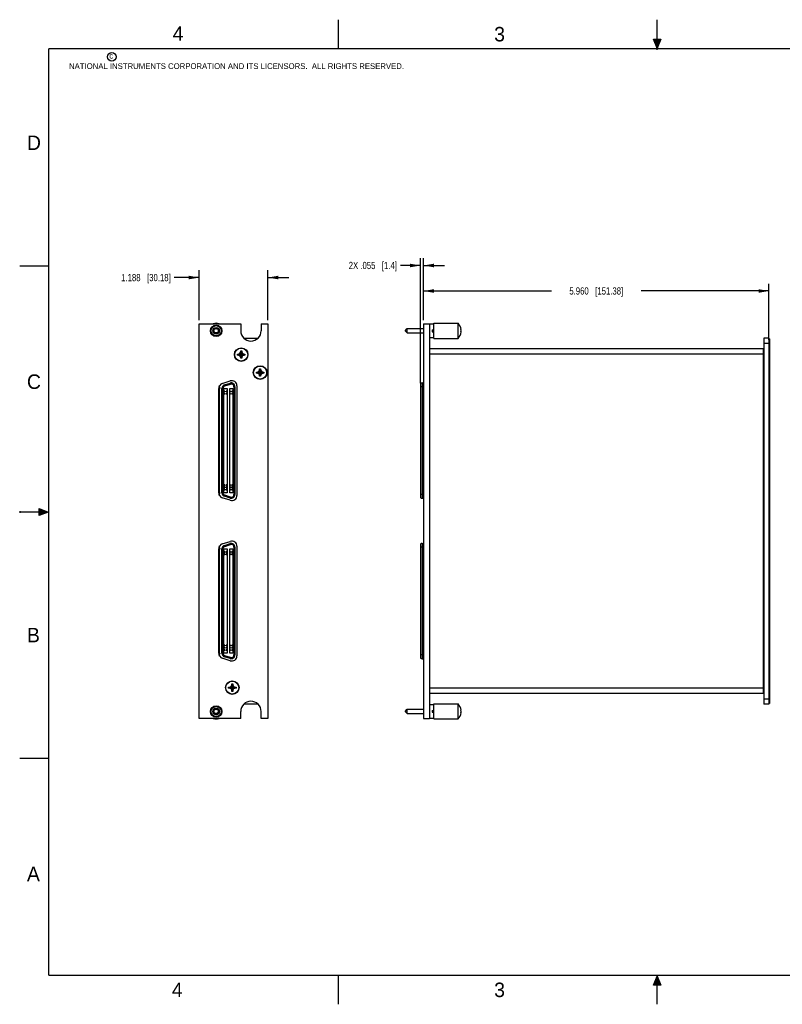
# Model space of a CAD drawing. Header units: inches. Extents: x 0 to 22, y 0 to 17.
# Tile 1 of 9: x 0 to 13.2, y 0 to 17. Entities that reach past the tile are written whole.
import ezdxf

# ---------------------------------------------------------------- set-up
doc = ezdxf.new("R2010")
doc.units = ezdxf.units.IN
doc.header["$LTSCALE"] = 1.21
doc.header["$MEASUREMENT"] = 0
doc.layers.get('0').update_dxf_attribs({"linetype": 'CONTINUOUS'})
doc.layers.add('DIMENSIONS', color=7, linetype='CONTINUOUS')
doc.styles.get("Standard").update_dxf_attribs({"font": 'txt', "width": 0.8})
doc.styles.add('TEXTSTYLE_2', font='txt')
doc.dimstyles.new('DIMSTYLE_1', dxfattribs={"dimtxt": 0.125, "dimasz": 0.18, "dimexe": 0.18, "dimexo": 0.0625, "dimgap": 0.09, "dimtad": 0, "dimtih": 1, "dimtoh": 1, "dimdec": 3, "dimzin": 4, "dimdsep": 46, "dimtxsty": 'STANDARD', "dimblk": '_FILLED', "dimblk1": '_FILLED', "dimblk2": '_FILLED', "dimcen": 0.09, "dimadec": 0, "dimazin": 0, "dimtp": 0.01, "dimtm": 0.01, "dimtfac": 1, "dimtdec": 3, "dimtofl": 0, "dimtmove": 0, "dimatfit": 3, "dimldrblk": '_FILLED', "dimfxl": 1, "dimtolj": 1, "dimtzin": 4, "dimarcsym": 0})

# ---------------------------------------------------------------- blocks, each defined once
blk = doc.blocks.new('_FILLED')
at = {"color": 0, "linetype": 'BYBLOCK'}
blk.add_solid([(0, 0), (-1, 0.174), (-1, -0.174)], dxfattribs=at)
blk = doc.blocks.new('*D0')
at = {"layer": 'DIMENSIONS', "color": 2, "linetype": 'CONTINUOUS'}
for p, q in [((3.096, 11.811), (3.096, 12.673)), ((4.284, 11.811), (4.284, 12.673)), ((3.096, 12.548), (2.668, 12.548)), ((4.284, 12.548), (4.644, 12.548))]:
    blk.add_line(p, q, dxfattribs=at)
at = {"layer": 'DIMENSIONS', "color": 2, "linetype": 'CONTINUOUS', "xscale": 0.18, "yscale": 0.18, "zscale": 0.18}
blk.add_blockref('_FILLED', (3.096, 12.548), dxfattribs=at)
at = {"layer": 'DIMENSIONS', "color": 2, "linetype": 'CONTINUOUS', "xscale": 0.18, "yscale": 0.18, "zscale": 0.18, "rotation": 179.9999903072}
blk.add_blockref('_FILLED', (4.284, 12.548), dxfattribs=at)
at = {"layer": 'DIMENSIONS', "color": 2, "linetype": 'CONTINUOUS', "insert": (2.606, 12.61), "char_height": 0.125, "width": 1.325, "attachment_point": 3, "line_spacing_factor": 0.9}
blk.add_mtext('1.188{\\Ftxt.shx;\\W1.000000;\\H0.125000; }[30.18]', dxfattribs=at)
blk = doc.blocks.new('*D1')
at = {"layer": 'DIMENSIONS', "color": 2, "linetype": 'CONTINUOUS'}
for p, q in [((6.914, 12.756), (6.572, 12.756)), ((6.914, 10.726), (6.914, 12.881)), ((6.969, 11.811), (6.969, 12.881)), ((6.969, 12.756), (7.329, 12.756))]:
    blk.add_line(p, q, dxfattribs=at)
at = {"layer": 'DIMENSIONS', "color": 2, "linetype": 'CONTINUOUS', "xscale": 0.18, "yscale": 0.18, "zscale": 0.18}
blk.add_blockref('_FILLED', (6.914, 12.756), dxfattribs=at)
at = {"layer": 'DIMENSIONS', "color": 2, "linetype": 'CONTINUOUS', "xscale": 0.18, "yscale": 0.18, "zscale": 0.18, "rotation": 180}
blk.add_blockref('_FILLED', (6.969, 12.756), dxfattribs=at)
at = {"layer": 'DIMENSIONS', "color": 2, "linetype": 'CONTINUOUS', "insert": (6.51, 12.819), "char_height": 0.125, "width": 1.325, "attachment_point": 3, "line_spacing_factor": 0.9}
blk.add_mtext('2X .055{\\Ftxt.shx;\\W1.000000;\\H0.125000; }[1.4]', dxfattribs=at)
blk = doc.blocks.new('*D2')
at = {"layer": 'DIMENSIONS', "color": 2, "linetype": 'CONTINUOUS'}
for p, q in [((6.969, 11.811), (6.969, 12.441)), ((12.929, 11.475), (12.929, 12.441)), ((6.969, 12.316), (9.174, 12.316)), ((12.929, 12.316), (10.724, 12.316))]:
    blk.add_line(p, q, dxfattribs=at)
at = {"layer": 'DIMENSIONS', "color": 2, "linetype": 'CONTINUOUS', "xscale": 0.18, "yscale": 0.18, "zscale": 0.18, "rotation": 180}
blk.add_blockref('_FILLED', (6.969, 12.316), dxfattribs=at)
at = {"layer": 'DIMENSIONS', "color": 2, "linetype": 'CONTINUOUS', "xscale": 0.18, "yscale": 0.18, "zscale": 0.18}
blk.add_blockref('_FILLED', (12.929, 12.316), dxfattribs=at)
at = {"layer": 'DIMENSIONS', "color": 2, "linetype": 'CONTINUOUS', "insert": (9.949, 12.379), "char_height": 0.125, "width": 1.425, "attachment_point": 2, "line_spacing_factor": 0.9}
blk.add_mtext('5.960{\\Ftxt.shx;\\W1.000000;\\H0.125000; }[151.38]', dxfattribs=at)

msp = doc.modelspace()

# ---------------------------------------------------------------- hatches: boundary and pattern name
at = {"linetype": 'CONTINUOUS'}
for points in [[(11, 16.51), (10.9375, 16.6663), (11.0625, 16.6663)], [(0.3337, 8.5625), (0.49, 8.5), (0.3337, 8.4375)], [(10.9375, 0.3287), (11, 0.485), (11.0625, 0.3287)]]:
    msp.add_hatch(color=2, dxfattribs=at).paths.add_polyline_path(points)

# ---------------------------------------------------------------- linework, layer by layer
at = {"color": 2, "linetype": 'CONTINUOUS'}
for p, q in [((5.5, 16.5), (5.5, 17)), ((11, 16.485), (11, 17)), ((11, 16.51), (10.9375, 16.6663)), ((10.9375, 16.6663), (11.0625, 16.6663)), ((11.0625, 16.6663), (11, 16.51)), ((11.015, 16.515), (10.985, 16.485)), ((10.985, 16.485), (11, 16.515)), ((11, 16.485), (11.015, 16.515)), ((0, 12.75), (0.5, 12.75)), ((0, 8.515), (0, 8.485)), ((0.3337, 8.4375), (0.3337, 8.5625)), ((0.3337, 8.5625), (0.49, 8.5)), ((0.49, 8.5), (0, 8.5)), ((0.49, 8.5), (0.3337, 8.4375)), ((0, 4.25), (0.5, 4.25)), ((5.5, 0), (5.5, 0.5)), ((10.9375, 0.3287), (11, 0.485)), ((11, 0.485), (11.0625, 0.3287)), ((11, 0), (11, 0.485)), ((11.0625, 0.3287), (10.9375, 0.3287))]:
    msp.add_line(p, q, dxfattribs=at)
at = {"color": 7, "linetype": 'CONTINUOUS'}
for p, q in [((3.0959, 4.9363), (3.0959, 11.7483)), ((3.0959, 11.7483), (3.8129, 11.7483)), ((3.8129, 11.7483), (3.8129, 11.6283)), ((4.1669, 11.7483), (4.1669, 11.6283)), ((4.1669, 11.7483), (4.2839, 11.7483)), ((4.2839, 11.7483), (4.2839, 4.9363)), ((6.969, 11.7483), (6.969, 4.9363)), ((6.969, 11.7483), (7.069, 11.7483)), ((7.069, 11.7483), (7.069, 4.9363)), ((7.069, 11.7463), (7.148, 11.7463)), ((7.148, 11.4983), (7.148, 11.7583)), ((7.148, 11.7583), (7.568, 11.7583)), ((7.568, 11.4983), (7.568, 11.7583)), ((6.6505, 11.6283), (6.688, 11.6658)), ((6.6505, 11.6283), (6.688, 11.5908)), ((6.688, 11.5908), (6.688, 11.6658)), ((6.688, 11.6658), (6.969, 11.6658)), ((6.688, 11.5908), (6.969, 11.5908)), ((7.118, 11.6433), (7.118, 11.6133)), ((7.118, 11.6433), (7.148, 11.6433)), ((7.118, 11.6133), (7.148, 11.6133)), ((7.614, 11.6483), (7.615, 11.6483)), ((7.615, 11.6083), (7.614, 11.6083)), ((3.8656, 11.5023), (4.1142, 11.5023)), ((7.069, 11.5103), (7.148, 11.5103)), ((7.148, 11.4983), (7.568, 11.4983)), ((12.839, 11.5023), (12.839, 5.1823)), ((12.929, 11.5023), (12.839, 11.5023)), ((12.839, 11.4123), (12.939, 11.4123)), ((12.929, 11.5023), (12.929, 5.1823)), ((12.929, 11.4923), (12.939, 11.4923)), ((12.939, 11.4923), (12.939, 5.1923)), ((3.7579, 11.2083), (3.7579, 11.2263)), ((3.7579, 11.2083), (3.8859, 11.2263)), ((3.7579, 11.2263), (3.7759, 11.2263)), ((3.7579, 11.2263), (3.8859, 11.2083)), ((3.7759, 11.2263), (3.7993, 11.2399)), ((3.7759, 11.2083), (3.8679, 11.2263)), ((3.7759, 11.2263), (3.8679, 11.2083)), ((3.7993, 11.2399), (3.8129, 11.2633)), ((3.7993, 11.1948), (3.8444, 11.2399)), ((3.8444, 11.1948), (3.7993, 11.2399)), ((3.8129, 11.1533), (3.8309, 11.2813)), ((3.8129, 11.2633), (3.8129, 11.2813)), ((3.8309, 11.1533), (3.8129, 11.2813)), ((3.8129, 11.2813), (3.8309, 11.2813)), ((3.8129, 11.1713), (3.8309, 11.2633)), ((3.8309, 11.1713), (3.8129, 11.2633)), ((3.8309, 11.2813), (3.8309, 11.2633)), ((3.8309, 11.2633), (3.8444, 11.2399)), ((3.8444, 11.2399), (3.8679, 11.2263)), ((3.8679, 11.2263), (3.8859, 11.2263)), ((3.8859, 11.2263), (3.8859, 11.2083)), ((12.834, 11.3173), (7.069, 11.3173)), ((12.834, 11.2273), (7.069, 11.2273)), ((12.834, 5.3673), (12.834, 11.3173)), ((12.839, 11.3173), (12.834, 11.3173)), ((12.839, 11.2303), (12.834, 11.2303)), ((3.7759, 11.2083), (3.7579, 11.2083)), ((3.7993, 11.1948), (3.7759, 11.2083)), ((3.8129, 11.1713), (3.7993, 11.1948)), ((3.8129, 11.1533), (3.8129, 11.1713)), ((3.8309, 11.1533), (3.8129, 11.1533)), ((3.8444, 11.1948), (3.8309, 11.1713)), ((3.8309, 11.1713), (3.8309, 11.1533)), ((3.8679, 11.2083), (3.8444, 11.1948)), ((3.8859, 11.2083), (3.8679, 11.2083)), ((12.839, 11.1523), (12.834, 11.1523)), ((12.839, 11.0623), (12.834, 11.0623)), ((4.0849, 10.8983), (4.0849, 10.9163)), ((4.0849, 10.8983), (4.2129, 10.9163)), ((4.0849, 10.9163), (4.1029, 10.9163)), ((4.0849, 10.9163), (4.2129, 10.8983)), ((4.1029, 10.8983), (4.0849, 10.8983)), ((4.1029, 10.9163), (4.1263, 10.9299)), ((4.1029, 10.8983), (4.1949, 10.9163)), ((4.1029, 10.9163), (4.1949, 10.8983)), ((4.1263, 10.8848), (4.1029, 10.8983)), ((4.1263, 10.9299), (4.1399, 10.9533)), ((4.1263, 10.8848), (4.1714, 10.9299)), ((4.1714, 10.8848), (4.1263, 10.9299)), ((4.1399, 10.8613), (4.1263, 10.8848)), ((4.1399, 10.8433), (4.1579, 10.9713)), ((4.1399, 10.9533), (4.1399, 10.9713)), ((4.1579, 10.8433), (4.1399, 10.9713)), ((4.1399, 10.9713), (4.1579, 10.9713)), ((4.1399, 10.8613), (4.1579, 10.9533)), ((4.1579, 10.8613), (4.1399, 10.9533)), ((4.1579, 10.9713), (4.1579, 10.9533)), ((4.1579, 10.9533), (4.1714, 10.9299)), ((4.1714, 10.8848), (4.1579, 10.8613)), ((4.1714, 10.9299), (4.1949, 10.9163)), ((4.1949, 10.8983), (4.1714, 10.8848)), ((4.1949, 10.9163), (4.2129, 10.9163)), ((4.2129, 10.8983), (4.1949, 10.8983)), ((4.2129, 10.9163), (4.2129, 10.8983)), ((3.4957, 10.719), (3.6323, 10.7634)), ((3.5328, 10.6933), (3.63, 10.7249)), ((3.5364, 10.682), (3.6336, 10.7136)), ((3.63, 10.7249), (3.6336, 10.7136)), ((4.1399, 10.8433), (4.1399, 10.8613)), ((4.1579, 10.8433), (4.1399, 10.8433)), ((4.1579, 10.8613), (4.1579, 10.8433)), ((6.914, 10.7162), (6.914, 8.7489)), ((6.9422, 10.7281), (6.9422, 8.7371)), ((6.9422, 10.7281), (6.969, 10.7281)), ((12.839, 10.8273), (12.834, 10.8273)), ((3.4343, 8.8307), (3.4343, 10.6344)), ((3.4343, 10.6302), (3.4499, 10.6302)), ((3.4499, 10.6007), (3.4343, 10.6007)), ((3.4499, 10.5859), (3.4343, 10.5859)), ((3.4499, 10.5721), (3.4343, 10.5721)), ((3.4499, 10.5466), (3.4343, 10.5466)), ((3.4499, 10.642), (3.4499, 10.6847)), ((3.4577, 10.642), (3.4499, 10.642)), ((3.4499, 8.829), (3.4499, 10.6361)), ((3.4499, 10.6361), (3.4577, 10.6361)), ((3.4577, 10.6361), (3.4577, 10.642)), ((3.4879, 8.8337), (3.4879, 10.6315)), ((3.4879, 10.6315), (3.4997, 10.6315)), ((3.4997, 8.8337), (3.4997, 10.6315)), ((3.5056, 8.8337), (3.5056, 10.6315)), ((3.5247, 8.83), (3.5247, 10.6351)), ((3.5247, 10.6351), (3.5798, 10.6351)), ((3.5414, 10.5859), (3.5247, 10.5859)), ((3.5414, 10.5721), (3.5247, 10.5721)), ((3.5414, 10.5466), (3.5247, 10.5466)), ((3.5265, 10.5721), (3.5265, 10.5859)), ((3.5265, 10.5328), (3.5265, 10.5466)), ((3.5292, 10.5721), (3.5292, 10.5859)), ((3.5292, 10.5328), (3.5292, 10.5466)), ((3.5328, 10.6933), (3.5364, 10.682)), ((3.5382, 10.6764), (3.6355, 10.708)), ((3.5414, 10.5859), (3.5414, 10.5721)), ((3.5414, 10.5466), (3.5414, 10.5328)), ((3.5631, 10.5859), (3.5631, 10.5721)), ((3.5798, 10.5859), (3.5631, 10.5859)), ((3.5798, 10.5721), (3.5631, 10.5721)), ((3.5631, 10.5466), (3.5631, 10.5328)), ((3.5798, 10.5466), (3.5631, 10.5466)), ((3.5752, 10.5721), (3.5752, 10.5859)), ((3.5752, 10.5328), (3.5752, 10.5466)), ((3.578, 10.5721), (3.578, 10.5859)), ((3.578, 10.5328), (3.578, 10.5466)), ((3.5798, 10.6351), (3.5798, 8.83)), ((3.6231, 8.83), (3.6231, 10.6351)), ((3.6231, 10.6351), (3.6782, 10.6351)), ((3.6398, 10.5859), (3.6231, 10.5859)), ((3.6398, 10.5721), (3.6231, 10.5721)), ((3.6398, 10.5466), (3.6231, 10.5466)), ((3.6249, 10.5721), (3.6249, 10.5859)), ((3.6249, 10.5328), (3.6249, 10.5466)), ((3.6277, 10.5721), (3.6277, 10.5859)), ((3.6277, 10.5328), (3.6277, 10.5466)), ((3.6398, 10.5859), (3.6398, 10.5721)), ((3.6398, 10.5466), (3.6398, 10.5328)), ((3.6615, 10.5859), (3.6615, 10.5721)), ((3.6782, 10.5859), (3.6615, 10.5859)), ((3.6782, 10.5721), (3.6615, 10.5721)), ((3.6615, 10.5466), (3.6615, 10.5328)), ((3.6782, 10.5466), (3.6615, 10.5466)), ((3.6737, 10.5721), (3.6737, 10.5859)), ((3.6737, 10.5328), (3.6737, 10.5466)), ((3.6764, 10.5721), (3.6764, 10.5859)), ((3.6764, 10.5328), (3.6764, 10.5466)), ((3.6782, 10.6351), (3.6782, 8.83)), ((3.6973, 10.6631), (3.6973, 8.8021)), ((3.7032, 10.6631), (3.7032, 8.8021)), ((3.715, 10.6631), (3.7032, 10.6631)), ((3.715, 10.6631), (3.715, 8.8021)), ((3.7451, 10.642), (3.7451, 10.6361)), ((3.7451, 10.642), (3.7487, 10.642)), ((3.7487, 10.6361), (3.7451, 10.6361)), ((3.7487, 10.6788), (3.7487, 8.7863)), ((6.969, 10.6631), (6.914, 10.6631)), ((12.834, 10.5773), (12.839, 10.5773)), ((3.4499, 10.5328), (3.4343, 10.5328)), ((3.5414, 10.5328), (3.5247, 10.5328)), ((3.5798, 10.5328), (3.5631, 10.5328)), ((3.6398, 10.5328), (3.6231, 10.5328)), ((3.6782, 10.5328), (3.6615, 10.5328)), ((3.7451, 10.1164), (3.7451, 10.1105)), ((3.7487, 10.1164), (3.7451, 10.1164)), ((3.7451, 10.1105), (3.7487, 10.1105)), ((3.7451, 9.9452), (3.7451, 9.9393)), ((3.7451, 9.9452), (3.7487, 9.9452)), ((3.7487, 9.9393), (3.7451, 9.9393)), ((3.7451, 9.5259), (3.7451, 9.52)), ((3.7487, 9.5259), (3.7451, 9.5259)), ((3.7451, 9.52), (3.7487, 9.52)), ((3.7451, 9.3546), (3.7451, 9.3487)), ((3.7451, 9.3546), (3.7487, 9.3546)), ((3.7487, 9.3487), (3.7451, 9.3487)), ((3.4499, 8.9718), (3.4343, 8.9718)), ((3.4499, 8.958), (3.4343, 8.958)), ((3.4499, 8.9324), (3.4343, 8.9324)), ((3.4499, 8.9186), (3.4343, 8.9186)), ((3.4499, 8.893), (3.4343, 8.893)), ((3.4499, 8.8792), (3.4343, 8.8792)), ((3.4499, 8.8645), (3.4343, 8.8645)), ((3.5414, 8.9718), (3.5247, 8.9718)), ((3.5414, 8.958), (3.5247, 8.958)), ((3.5414, 8.9324), (3.5247, 8.9324)), ((3.5414, 8.9186), (3.5247, 8.9186)), ((3.5414, 8.893), (3.5247, 8.893)), ((3.5414, 8.8792), (3.5247, 8.8792)), ((3.5265, 8.958), (3.5265, 8.9718)), ((3.5265, 8.9186), (3.5265, 8.9324)), ((3.5265, 8.8792), (3.5265, 8.893)), ((3.5292, 8.958), (3.5292, 8.9718)), ((3.5292, 8.9186), (3.5292, 8.9324)), ((3.5292, 8.8792), (3.5292, 8.893)), ((3.5414, 8.9718), (3.5414, 8.958)), ((3.5414, 8.9324), (3.5414, 8.9186)), ((3.5414, 8.893), (3.5414, 8.8792)), ((3.5631, 8.9718), (3.5631, 8.958)), ((3.5798, 8.9718), (3.5631, 8.9718)), ((3.5798, 8.958), (3.5631, 8.958)), ((3.5631, 8.9324), (3.5631, 8.9186)), ((3.5798, 8.9324), (3.5631, 8.9324)), ((3.5798, 8.9186), (3.5631, 8.9186)), ((3.5631, 8.893), (3.5631, 8.8792)), ((3.5798, 8.893), (3.5631, 8.893)), ((3.5798, 8.8792), (3.5631, 8.8792)), ((3.5752, 8.958), (3.5752, 8.9718)), ((3.5752, 8.9186), (3.5752, 8.9324)), ((3.5752, 8.8792), (3.5752, 8.893)), ((3.578, 8.958), (3.578, 8.9718)), ((3.578, 8.9186), (3.578, 8.9324)), ((3.578, 8.8792), (3.578, 8.893)), ((3.6398, 8.9718), (3.6231, 8.9718)), ((3.6398, 8.958), (3.6231, 8.958)), ((3.6398, 8.9324), (3.6231, 8.9324)), ((3.6398, 8.9186), (3.6231, 8.9186)), ((3.6398, 8.893), (3.6231, 8.893)), ((3.6398, 8.8792), (3.6231, 8.8792)), ((3.6249, 8.958), (3.6249, 8.9718)), ((3.6249, 8.9186), (3.6249, 8.9324)), ((3.6249, 8.8792), (3.6249, 8.893)), ((3.6277, 8.958), (3.6277, 8.9718)), ((3.6277, 8.9186), (3.6277, 8.9324)), ((3.6277, 8.8792), (3.6277, 8.893)), ((3.6398, 8.9718), (3.6398, 8.958)), ((3.6398, 8.9324), (3.6398, 8.9186)), ((3.6398, 8.893), (3.6398, 8.8792)), ((3.6615, 8.9718), (3.6615, 8.958)), ((3.6782, 8.9718), (3.6615, 8.9718)), ((3.6782, 8.958), (3.6615, 8.958)), ((3.6615, 8.9324), (3.6615, 8.9186)), ((3.6782, 8.9324), (3.6615, 8.9324)), ((3.6782, 8.9186), (3.6615, 8.9186)), ((3.6615, 8.893), (3.6615, 8.8792)), ((3.6782, 8.893), (3.6615, 8.893)), ((3.6782, 8.8792), (3.6615, 8.8792)), ((3.6737, 8.958), (3.6737, 8.9718)), ((3.6737, 8.9186), (3.6737, 8.9324)), ((3.6737, 8.8792), (3.6737, 8.893)), ((3.6764, 8.958), (3.6764, 8.9718)), ((3.6764, 8.9186), (3.6764, 8.9324)), ((3.6764, 8.8792), (3.6764, 8.893)), ((3.4343, 8.8349), (3.4499, 8.8349)), ((3.4499, 8.829), (3.4577, 8.829)), ((3.4499, 8.7805), (3.4499, 8.8231)), ((3.4577, 8.8231), (3.4499, 8.8231)), ((3.4577, 8.8231), (3.4577, 8.829)), ((3.4879, 8.8337), (3.4997, 8.8337)), ((3.6323, 8.7018), (3.4957, 8.7462)), ((3.5798, 8.83), (3.5247, 8.83)), ((3.5327, 8.7719), (3.5364, 8.7831)), ((3.63, 8.7403), (3.5327, 8.7719)), ((3.6336, 8.7515), (3.5364, 8.7831)), ((3.6355, 8.7571), (3.5382, 8.7887)), ((3.6782, 8.83), (3.6231, 8.83)), ((3.63, 8.7403), (3.6336, 8.7515)), ((3.715, 8.8021), (3.7032, 8.8021)), ((3.7451, 8.829), (3.7451, 8.8231)), ((3.7487, 8.829), (3.7451, 8.829)), ((3.7451, 8.8231), (3.7487, 8.8231)), ((6.969, 8.8021), (6.914, 8.8021)), ((6.9422, 8.7371), (6.969, 8.7371)), ((3.4957, 7.949), (3.6323, 7.9934)), ((3.4343, 6.0607), (3.4343, 7.8644)), ((3.4343, 7.8602), (3.4499, 7.8602)), ((3.4499, 7.8307), (3.4343, 7.8307)), ((3.4499, 7.872), (3.4499, 7.9147)), ((3.4577, 7.872), (3.4499, 7.872)), ((3.4499, 7.8661), (3.4577, 7.8661)), ((3.4499, 6.059), (3.4499, 7.8661)), ((3.4577, 7.8661), (3.4577, 7.872)), ((3.4879, 7.8615), (3.4997, 7.8615)), ((3.4879, 6.0637), (3.4879, 7.8615)), ((3.4997, 6.0637), (3.4997, 7.8615)), ((3.5056, 6.0637), (3.5056, 7.8615)), ((3.5247, 7.8651), (3.5798, 7.8651)), ((3.5247, 6.06), (3.5247, 7.8651)), ((3.5328, 7.9233), (3.63, 7.9549)), ((3.5328, 7.9233), (3.5364, 7.912)), ((3.5364, 7.912), (3.6336, 7.9436)), ((3.5382, 7.9064), (3.6355, 7.938)), ((3.5798, 7.8651), (3.5798, 6.06)), ((3.6231, 7.8651), (3.6782, 7.8651)), ((3.6231, 6.06), (3.6231, 7.8651)), ((3.63, 7.9549), (3.6336, 7.9436)), ((3.6782, 7.8651), (3.6782, 6.06)), ((3.6973, 7.8931), (3.6973, 6.0321)), ((3.715, 7.8931), (3.7032, 7.8931)), ((3.7032, 7.8931), (3.7032, 6.0321)), ((3.715, 7.8931), (3.715, 6.0321)), ((3.7451, 7.872), (3.7487, 7.872)), ((3.7451, 7.872), (3.7451, 7.8661)), ((3.7487, 7.8661), (3.7451, 7.8661)), ((3.7487, 7.9088), (3.7487, 6.0163)), ((6.914, 7.9462), (6.914, 5.9789)), ((6.969, 7.8931), (6.914, 7.8931)), ((6.9422, 7.9581), (6.9422, 5.9671)), ((6.9422, 7.9581), (6.969, 7.9581)), ((3.4499, 7.8159), (3.4343, 7.8159)), ((3.4499, 7.8021), (3.4343, 7.8021)), ((3.4499, 7.7766), (3.4343, 7.7766)), ((3.4499, 7.7628), (3.4343, 7.7628)), ((3.5414, 7.8159), (3.5247, 7.8159)), ((3.5414, 7.8021), (3.5247, 7.8021)), ((3.5414, 7.7766), (3.5247, 7.7766)), ((3.5414, 7.7628), (3.5247, 7.7628)), ((3.5265, 7.8021), (3.5265, 7.8159)), ((3.5265, 7.7628), (3.5265, 7.7766)), ((3.5292, 7.8021), (3.5292, 7.8159)), ((3.5292, 7.7628), (3.5292, 7.7766)), ((3.5414, 7.8159), (3.5414, 7.8021)), ((3.5414, 7.7766), (3.5414, 7.7628)), ((3.5798, 7.8159), (3.5631, 7.8159)), ((3.5631, 7.8159), (3.5631, 7.8021)), ((3.5798, 7.8021), (3.5631, 7.8021)), ((3.5798, 7.7766), (3.5631, 7.7766)), ((3.5631, 7.7766), (3.5631, 7.7628)), ((3.5798, 7.7628), (3.5631, 7.7628)), ((3.5752, 7.8021), (3.5752, 7.8159)), ((3.5752, 7.7628), (3.5752, 7.7766)), ((3.578, 7.8021), (3.578, 7.8159)), ((3.578, 7.7628), (3.578, 7.7766)), ((3.6398, 7.8159), (3.6231, 7.8159)), ((3.6398, 7.8021), (3.6231, 7.8021)), ((3.6398, 7.7766), (3.6231, 7.7766)), ((3.6398, 7.7628), (3.6231, 7.7628)), ((3.6249, 7.8021), (3.6249, 7.8159)), ((3.6249, 7.7628), (3.6249, 7.7766)), ((3.6277, 7.8021), (3.6277, 7.8159)), ((3.6277, 7.7628), (3.6277, 7.7766)), ((3.6398, 7.8159), (3.6398, 7.8021)), ((3.6398, 7.7766), (3.6398, 7.7628)), ((3.6782, 7.8159), (3.6615, 7.8159)), ((3.6615, 7.8159), (3.6615, 7.8021)), ((3.6782, 7.8021), (3.6615, 7.8021)), ((3.6782, 7.7766), (3.6615, 7.7766)), ((3.6615, 7.7766), (3.6615, 7.7628)), ((3.6782, 7.7628), (3.6615, 7.7628)), ((3.6737, 7.8021), (3.6737, 7.8159)), ((3.6737, 7.7628), (3.6737, 7.7766)), ((3.6764, 7.8021), (3.6764, 7.8159)), ((3.6764, 7.7628), (3.6764, 7.7766)), ((3.7487, 7.3464), (3.7451, 7.3464)), ((3.7451, 7.3464), (3.7451, 7.3405)), ((3.7451, 7.3405), (3.7487, 7.3405)), ((3.7451, 7.1752), (3.7487, 7.1752)), ((3.7451, 7.1752), (3.7451, 7.1693)), ((3.7487, 7.1693), (3.7451, 7.1693)), ((3.7487, 6.7559), (3.7451, 6.7559)), ((3.7451, 6.7559), (3.7451, 6.75)), ((3.7451, 6.75), (3.7487, 6.75)), ((3.7451, 6.5846), (3.7487, 6.5846)), ((3.7451, 6.5846), (3.7451, 6.5787)), ((3.7487, 6.5787), (3.7451, 6.5787)), ((3.4499, 6.2018), (3.4343, 6.2018)), ((3.4499, 6.188), (3.4343, 6.188)), ((3.4499, 6.1624), (3.4343, 6.1624)), ((3.4499, 6.1486), (3.4343, 6.1486)), ((3.4499, 6.123), (3.4343, 6.123)), ((3.5414, 6.2018), (3.5247, 6.2018)), ((3.5414, 6.188), (3.5247, 6.188)), ((3.5414, 6.1624), (3.5247, 6.1624)), ((3.5414, 6.1486), (3.5247, 6.1486)), ((3.5414, 6.123), (3.5247, 6.123)), ((3.5265, 6.188), (3.5265, 6.2018)), ((3.5265, 6.1486), (3.5265, 6.1624)), ((3.5265, 6.1092), (3.5265, 6.123)), ((3.5292, 6.188), (3.5292, 6.2018)), ((3.5292, 6.1486), (3.5292, 6.1624)), ((3.5292, 6.1092), (3.5292, 6.123)), ((3.5414, 6.2018), (3.5414, 6.188)), ((3.5414, 6.1624), (3.5414, 6.1486)), ((3.5414, 6.123), (3.5414, 6.1092)), ((3.5798, 6.2018), (3.5631, 6.2018)), ((3.5631, 6.2018), (3.5631, 6.188)), ((3.5798, 6.188), (3.5631, 6.188)), ((3.5798, 6.1624), (3.5631, 6.1624)), ((3.5631, 6.1624), (3.5631, 6.1486)), ((3.5798, 6.1486), (3.5631, 6.1486)), ((3.5798, 6.123), (3.5631, 6.123)), ((3.5631, 6.123), (3.5631, 6.1092)), ((3.5752, 6.188), (3.5752, 6.2018)), ((3.5752, 6.1486), (3.5752, 6.1624)), ((3.5752, 6.1092), (3.5752, 6.123)), ((3.578, 6.188), (3.578, 6.2018)), ((3.578, 6.1486), (3.578, 6.1624)), ((3.578, 6.1092), (3.578, 6.123)), ((3.6398, 6.2018), (3.6231, 6.2018)), ((3.6398, 6.188), (3.6231, 6.188)), ((3.6398, 6.1624), (3.6231, 6.1624)), ((3.6398, 6.1486), (3.6231, 6.1486)), ((3.6398, 6.123), (3.6231, 6.123)), ((3.6249, 6.188), (3.6249, 6.2018)), ((3.6249, 6.1486), (3.6249, 6.1624)), ((3.6249, 6.1092), (3.6249, 6.123)), ((3.6277, 6.188), (3.6277, 6.2018)), ((3.6277, 6.1486), (3.6277, 6.1624)), ((3.6277, 6.1092), (3.6277, 6.123)), ((3.6398, 6.2018), (3.6398, 6.188)), ((3.6398, 6.1624), (3.6398, 6.1486)), ((3.6398, 6.123), (3.6398, 6.1092)), ((3.6782, 6.2018), (3.6615, 6.2018)), ((3.6615, 6.2018), (3.6615, 6.188)), ((3.6782, 6.188), (3.6615, 6.188)), ((3.6782, 6.1624), (3.6615, 6.1624)), ((3.6615, 6.1624), (3.6615, 6.1486)), ((3.6782, 6.1486), (3.6615, 6.1486)), ((3.6782, 6.123), (3.6615, 6.123)), ((3.6615, 6.123), (3.6615, 6.1092)), ((3.6737, 6.188), (3.6737, 6.2018)), ((3.6737, 6.1486), (3.6737, 6.1624)), ((3.6737, 6.1092), (3.6737, 6.123)), ((3.6764, 6.188), (3.6764, 6.2018)), ((3.6764, 6.1486), (3.6764, 6.1624)), ((3.6764, 6.1092), (3.6764, 6.123)), ((3.4499, 6.1092), (3.4343, 6.1092)), ((3.4499, 6.0945), (3.4343, 6.0945)), ((3.4343, 6.0649), (3.4499, 6.0649)), ((3.4499, 6.059), (3.4577, 6.059)), ((3.4577, 6.0531), (3.4499, 6.0531)), ((3.4499, 6.0105), (3.4499, 6.0531)), ((3.4577, 6.0531), (3.4577, 6.059)), ((3.4879, 6.0637), (3.4997, 6.0637)), ((3.6323, 5.9318), (3.4957, 5.9762)), ((3.5414, 6.1092), (3.5247, 6.1092)), ((3.5798, 6.06), (3.5247, 6.06)), ((3.5327, 6.0019), (3.5364, 6.0131)), ((3.63, 5.9703), (3.5327, 6.0019)), ((3.6336, 5.9815), (3.5364, 6.0131)), ((3.6355, 5.9871), (3.5382, 6.0187)), ((3.5798, 6.1092), (3.5631, 6.1092)), ((3.6398, 6.1092), (3.6231, 6.1092)), ((3.6782, 6.06), (3.6231, 6.06)), ((3.63, 5.9703), (3.6336, 5.9815)), ((3.6782, 6.1092), (3.6615, 6.1092)), ((3.715, 6.0321), (3.7032, 6.0321)), ((3.7487, 6.059), (3.7451, 6.059)), ((3.7451, 6.059), (3.7451, 6.0531)), ((3.7451, 6.0531), (3.7487, 6.0531)), ((6.969, 6.0321), (6.914, 6.0321)), ((6.9422, 5.9671), (6.969, 5.9671)), ((12.839, 6.1073), (12.834, 6.1073)), ((12.834, 5.8573), (12.839, 5.8573)), ((3.6049, 5.4583), (3.7329, 5.4763)), ((3.6049, 5.4763), (3.6229, 5.4763)), ((3.6049, 5.4763), (3.7329, 5.4583)), ((3.6049, 5.4583), (3.6049, 5.4763)), ((3.6229, 5.4583), (3.6049, 5.4583)), ((3.6229, 5.4763), (3.6463, 5.4899)), ((3.6229, 5.4583), (3.7149, 5.4763)), ((3.6229, 5.4763), (3.7149, 5.4583)), ((3.6463, 5.4448), (3.6229, 5.4583)), ((3.6463, 5.4899), (3.6599, 5.5133)), ((3.6914, 5.4448), (3.6463, 5.4899)), ((3.6463, 5.4448), (3.6914, 5.4899)), ((3.6599, 5.4213), (3.6463, 5.4448)), ((3.6599, 5.5313), (3.6779, 5.5313)), ((3.6779, 5.4033), (3.6599, 5.5313)), ((3.6599, 5.5133), (3.6599, 5.5313)), ((3.6599, 5.4033), (3.6779, 5.5313)), ((3.6779, 5.4213), (3.6599, 5.5133)), ((3.6599, 5.4213), (3.6779, 5.5133)), ((3.6779, 5.5313), (3.6779, 5.5133)), ((3.6779, 5.5133), (3.6914, 5.4899)), ((3.6914, 5.4448), (3.6779, 5.4213)), ((3.6914, 5.4899), (3.7149, 5.4763)), ((3.7149, 5.4583), (3.6914, 5.4448)), ((3.7149, 5.4763), (3.7329, 5.4763)), ((3.7329, 5.4583), (3.7149, 5.4583)), ((3.7329, 5.4763), (3.7329, 5.4583)), ((12.834, 5.4573), (7.069, 5.4573)), ((12.839, 5.5323), (12.834, 5.5323)), ((12.839, 5.4931), (12.834, 5.4931)), ((3.6599, 5.4033), (3.6599, 5.4213)), ((3.6779, 5.4033), (3.6599, 5.4033)), ((3.6779, 5.4213), (3.6779, 5.4033)), ((12.834, 5.3673), (7.069, 5.3673)), ((12.839, 5.4063), (12.834, 5.4063)), ((12.839, 5.3673), (12.834, 5.3673)), ((12.839, 5.2723), (12.939, 5.2723)), ((4.1142, 5.1823), (3.8656, 5.1823)), ((7.069, 5.1743), (7.148, 5.1743)), ((7.148, 5.1863), (7.568, 5.1863)), ((7.148, 4.9263), (7.148, 5.1863)), ((7.568, 4.9263), (7.568, 5.1863)), ((12.929, 5.1823), (12.839, 5.1823)), ((12.929, 5.1923), (12.939, 5.1923)), ((3.8129, 4.9363), (3.0959, 4.9363)), ((3.8129, 4.9363), (3.8129, 5.0563)), ((4.1669, 4.9363), (4.1669, 5.0563)), ((4.2839, 4.9363), (4.1669, 4.9363)), ((6.6505, 5.0563), (6.688, 5.0938)), ((6.6505, 5.0563), (6.688, 5.0188)), ((6.688, 5.0188), (6.688, 5.0938)), ((6.688, 5.0938), (6.969, 5.0938)), ((6.688, 5.0188), (6.969, 5.0188)), ((6.969, 4.9363), (7.069, 4.9363)), ((7.069, 4.9383), (7.148, 4.9383)), ((7.118, 5.0713), (7.148, 5.0713)), ((7.118, 5.0713), (7.118, 5.0413)), ((7.118, 5.0413), (7.148, 5.0413)), ((7.614, 5.0763), (7.615, 5.0763)), ((7.615, 5.0363), (7.614, 5.0363)), ((7.148, 4.9263), (7.568, 4.9263))]:
    msp.add_line(p, q, dxfattribs=at)
at = {"color": 7, "linetype": 'CONTINUOUS', "const_width": 0.02}
for points in [[(0.5, 16.5), (0.5, 0.5)], [(21.5, 16.5), (0.5, 16.5)], [(0.5, 0.5), (21.5, 0.5)]]:
    msp.add_lwpolyline(points, dxfattribs=at)
at = {"color": 2, "linetype": 'CONTINUOUS'}
msp.add_circle((1.5893, 16.359), 0.0754, dxfattribs=at)
at = {"color": 7, "linetype": 'CONTINUOUS'}
for centre, radius in [((3.3899, 11.6283), 0.0985), ((3.3899, 11.6283), 0.0895), ((3.3899, 11.6283), 0.0585), ((3.3899, 11.6283), 0.045), ((3.3899, 11.6283), 0.0375), ((3.8219, 11.2173), 0.1175), ((3.8219, 11.2173), 0.1125), ((4.1489, 10.9073), 0.1175), ((4.1489, 10.9073), 0.1125), ((3.6689, 5.4673), 0.1175), ((3.6689, 5.4673), 0.1125), ((3.3899, 5.0563), 0.0985), ((3.3899, 5.0563), 0.0895), ((3.3899, 5.0563), 0.0585), ((3.3899, 5.0563), 0.045), ((3.3899, 5.0563), 0.0375)]:
    msp.add_circle(centre, radius, dxfattribs=at)
for centre, radius, start, end in [((3.3899, 11.6283), 0.13, 67.40308, 112.5969), ((7.4161, 11.6283), 0.2, 5.73917, 40.5416), ((3.9899, 11.6283), 0.177, 179.99999, 359.99999), ((7.4161, 11.6283), 0.2, 319.4584, 354.26083), ((7.4161, 11.6283), 0.199, 354.23182, 5.76818), ((3.5232, 10.6344), 0.0889, 107.99999, 179.99999), ((3.6501, 10.6631), 0.065, 359.99987, 107.99987), ((3.6598, 10.6788), 0.0889, 359.99999, 107.99999), ((3.6501, 10.6631), 0.0531, 359.99987, 107.99987), ((3.6501, 10.6631), 0.0472, 359.99987, 107.99987), ((6.9422, 10.6887), 0.0394, 90, 135.573), ((3.5528, 10.6315), 0.065, 107.99987, 179.99987), ((3.5528, 10.6315), 0.0531, 107.99987, 179.99987), ((3.5528, 10.6315), 0.0472, 107.99987, 179.99987), ((3.5232, 8.8307), 0.0889, 179.99999, 251.99999), ((3.5528, 8.8337), 0.065, 179.99987, 251.99987), ((3.5528, 8.8337), 0.0531, 179.99987, 251.99987), ((3.5528, 8.8337), 0.0472, 179.99987, 251.99987), ((3.6501, 8.8021), 0.065, 251.99987, 359.99987), ((3.6598, 8.7863), 0.0889, 251.99999, 359.99999), ((3.6501, 8.8021), 0.0531, 251.99987, 359.99987), ((3.6501, 8.8021), 0.0472, 251.99987, 359.99987), ((6.9422, 8.7765), 0.0394, 224.427, 270), ((3.6598, 7.9088), 0.0889, 359.99999, 107.99999), ((3.5232, 7.8644), 0.0889, 107.99999, 179.99999), ((3.5528, 7.8615), 0.065, 107.99987, 179.99987), ((3.5528, 7.8615), 0.0531, 107.99987, 179.99987), ((3.5528, 7.8615), 0.0472, 107.99987, 179.99987), ((3.6501, 7.8931), 0.065, 359.99987, 107.99987), ((3.6501, 7.8931), 0.0531, 359.99987, 107.99987), ((3.6501, 7.8931), 0.0472, 359.99987, 107.99987), ((6.9422, 7.9187), 0.0394, 90, 135.573), ((3.5232, 6.0607), 0.0889, 179.99999, 251.99999), ((3.5528, 6.0637), 0.065, 179.99987, 251.99987), ((3.5528, 6.0637), 0.0531, 179.99987, 251.99987), ((3.5528, 6.0637), 0.0472, 179.99987, 251.99987), ((3.6501, 6.0321), 0.065, 251.99987, 359.99987), ((3.6598, 6.0163), 0.0889, 251.99999, 359.99999), ((3.6501, 6.0321), 0.0531, 251.99987, 359.99987), ((3.6501, 6.0321), 0.0472, 251.99987, 359.99987), ((6.9422, 6.0065), 0.0394, 224.427, 270), ((3.9899, 5.0563), 0.177, 359.99999, 179.99999), ((7.4161, 5.0563), 0.2, 5.73917, 40.5416), ((3.3899, 5.0563), 0.13, 247.40308, 292.5969), ((7.4161, 5.0563), 0.2, 319.4584, 354.26083), ((7.4161, 5.0563), 0.199, 354.23182, 5.76818)]:
    msp.add_arc(centre, radius, start, end, dxfattribs=at)

# ---------------------------------------------------------------- texts
at = {"color": 2, "linetype": 'CONTINUOUS', "attachment_point": 1, "line_spacing_factor": 0.9, "style": 'TEXTSTYLE_2'}
for s, insert, char_height, width in [('4', (2.64, 16.8869), 0.25, 0.25), ('3', (8.1875, 16.875), 0.25, 0.25), ('c', (1.5463, 16.428), 0.1, 0.1), ('NATIONAL INSTRUMENTS CORPORATION AND ITS LICENSORS.  ALL RIGHTS RESERVED.', (0.851, 16.2482), 0.1, 7.3), ('D', (0.125, 15), 0.25, 0.25), ('C', (0.125, 10.875), 0.25, 0.25), ('B', (0.125, 6.5), 0.25, 0.25), ('A', (0.125, 2.375), 0.25, 0.25), ('4', (2.625, 0.375), 0.25, 0.25), ('3', (8.1875, 0.375), 0.25, 0.25)]:
    msp.add_mtext(s, dxfattribs=dict(at, insert=insert, char_height=char_height, width=width))

# ---------------------------------------------------------------- dimensions: what is measured, and where the dimension line sits
at = {"layer": 'DIMENSIONS', "color": 2, "linetype": 'CONTINUOUS'}
dim = msp.add_linear_dim(base=(6.914, 12.7562), p1=(6.969, 11.8108), p2=(6.914, 10.7256), angle=180, text='2X <>', dimstyle='DIMSTYLE_1', dxfattribs=at)
dim.commit()
dim.dimension.update_dxf_attribs({"geometry": '*D1', "text_midpoint": (5.647, 12.7562), "dimtype": 160})
dim = msp.add_linear_dim(base=(3.0959, 12.5475), p1=(4.2839, 11.8108), p2=(3.0959, 11.8108), angle=179.99999, dimstyle='DIMSTYLE_1', dxfattribs=at)
dim.commit()
dim.dimension.update_dxf_attribs({"geometry": '*D0', "text_midpoint": (1.6432, 12.5475), "dimtype": 160})
dim = msp.add_linear_dim(base=(12.929, 12.3164), p1=(6.969, 11.8108), p2=(12.929, 11.4748), dimstyle='DIMSTYLE_1', dxfattribs=at)
dim.commit()
dim.dimension.update_dxf_attribs({"geometry": '*D2', "text_midpoint": (9.799, 12.3164), "dimtype": 160})

doc.saveas('drawing.dxf')
